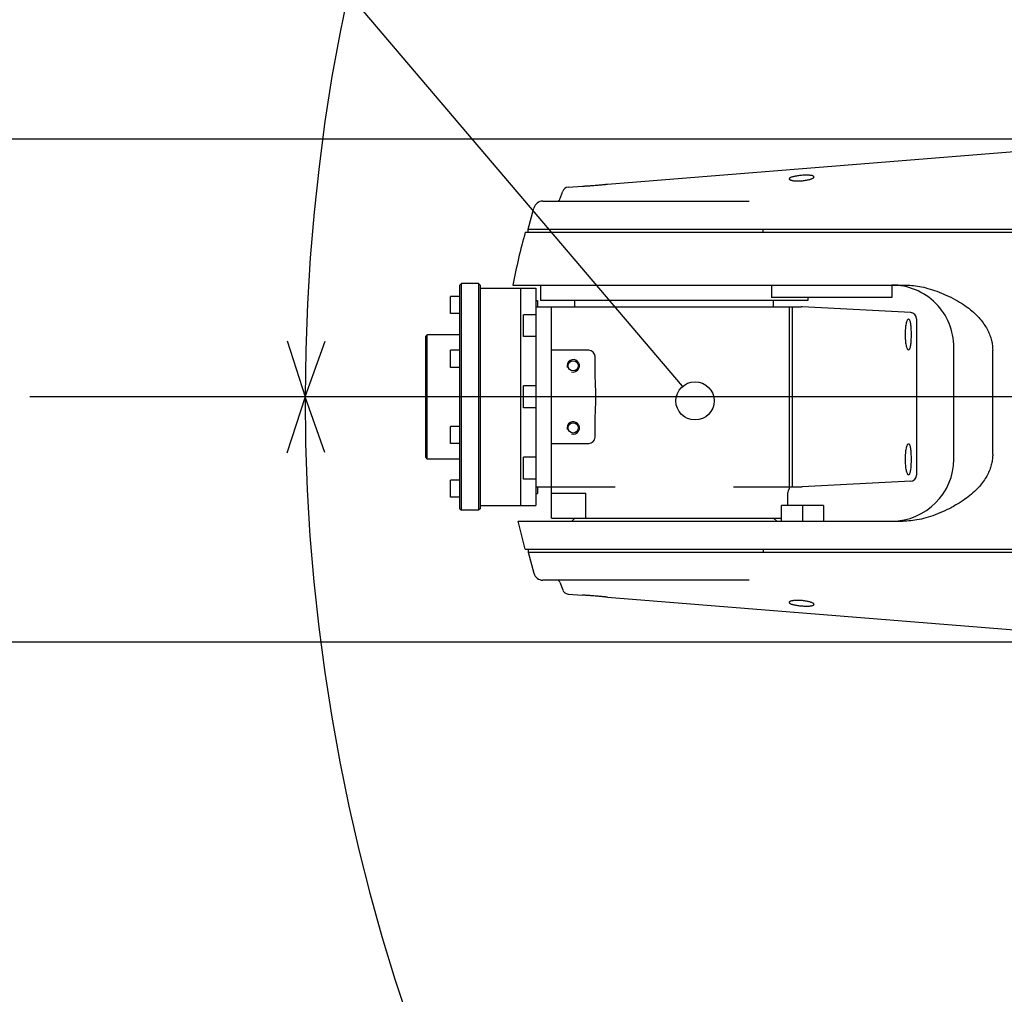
# Model space of a CAD drawing. Header units: millimetres. Extents: x 0 to 594, y 0 to 420.
# Tile 4 of 256: x 57 to 89, y 266 to 298. Entities that reach past the tile are written whole.
import ezdxf

# ---------------------------------------------------------------- set-up
doc = ezdxf.new("R2010")
doc.units = ezdxf.units.MM
doc.header["$LTSCALE"] = 32.67
doc.linetypes.add('CENTER', pattern=[0.6, 0.375, -0.075, 0.075, -0.075])
doc.linetypes.add('PHANTOM', pattern=[0.8, 0.45, -0.05, 0.1, -0.05, 0.1, -0.05])
doc.layers.get('0').update_dxf_attribs({"linetype": 'CONTINUOUS'})
for name, color, linetype in [('CRV', 7, 'CONTINUOUS'), ('DEFAULT_1', 7, 'CENTER'), ('DRA_ITEM', 7, 'CONTINUOUS'), ('DRIV_DIM', 7, 'CONTINUOUS')]:
    doc.layers.add(name, color=color, linetype=linetype)
doc.styles.get("Standard").update_dxf_attribs({"font": 'txt', "width": 0.8})
doc.dimstyles.new('DIMSTYLE_1', dxfattribs={"dimtxt": 3.8, "dimasz": 1.8, "dimexe": 0.18, "dimexo": 0.0625, "dimgap": 0.09, "dimtad": 1, "dimdec": 3, "dimlfac": 10, "dimdsep": 46, "dimtxsty": 'STANDARD', "dimblk": 'OPEN', "dimblk1": 'OPEN', "dimblk2": 'OPEN', "dimcen": 0.09, "dimadec": 0, "dimazin": 0, "dimtp": 0.001, "dimtm": 0.001, "dimtfac": 1, "dimtdec": 3, "dimtofl": 0, "dimtmove": 0, "dimatfit": 3, "dimldrblk": 'OPEN', "dimfxl": 1, "dimtolj": 1, "dimarcsym": 0})
doc.dimstyles.new('DIMSTYLE_2', dxfattribs={"dimtxt": 3.8, "dimasz": 1.8, "dimexe": 0.18, "dimexo": 0.0625, "dimgap": 0.09, "dimtad": 1, "dimdec": 3, "dimlfac": 10, "dimdsep": 46, "dimtxsty": 'STANDARD', "dimblk": 'OPEN', "dimblk1": 'OPEN', "dimblk2": 'OPEN', "dimcen": 0.09, "dimadec": 0, "dimazin": 0, "dimtp": 0.001, "dimtm": 0.001, "dimtfac": 1, "dimtdec": 3, "dimtofl": 0, "dimtmove": 0, "dimatfit": 3, "dimldrblk": 'OPEN', "dimfxl": 1, "dimtolj": 1, "dimarcsym": 0})
doc.dimstyles.new('DIMSTYLE_4', dxfattribs={"dimtxt": 3.8, "dimasz": 1.8, "dimexe": 0.18, "dimexo": 0.0625, "dimgap": 0.09, "dimtad": 1, "dimdec": 3, "dimlfac": 10, "dimdsep": 46, "dimtxsty": 'STANDARD', "dimblk": 'OPEN', "dimblk1": 'OPEN', "dimblk2": 'OPEN', "dimcen": 0.09, "dimadec": 0, "dimazin": 0, "dimtp": 0.5, "dimtm": 0.5, "dimtfac": 1, "dimtdec": 3, "dimtofl": 0, "dimtmove": 0, "dimatfit": 3, "dimldrblk": 'OPEN', "dimfxl": 1, "dimtolj": 1, "dimarcsym": 0})

# ---------------------------------------------------------------- blocks, each defined once
blk = doc.blocks.new('_OPEN')
at = {"color": 0, "linetype": 'BYBLOCK'}
for p, q in [((0, 0), (-1, 0.342)), ((-1, -0.342), (0, 0)), ((-1, 0), (0, 0))]:
    blk.add_line(p, q, dxfattribs=at)
blk = doc.blocks.new('*D10')
at = {"layer": 'DRIV_DIM', "color": 2, "linetype": 'CONTINUOUS'}
blk.add_line((50.856, 330.544), (127.936, 285.704), dxfattribs=at)
at = {"layer": 'DRIV_DIM', "color": 2, "linetype": 'CONTINUOUS', "xscale": 1.8, "yscale": 1.8, "zscale": 1.8, "rotation": 149.812569}
blk.add_blockref('_OPEN', (50.856, 330.544), dxfattribs=at)
at = {"layer": 'DRIV_DIM', "color": 2, "linetype": 'CONTINUOUS', "width": 0.8}
for s, p in [('R', (50.525, 331.835)), ('891.741', (53.153, 330.306))]:
    blk.add_text(s, height=3.8, rotation=-30.1874, dxfattribs=at).set_placement(p)
blk = doc.blocks.new('*D11')
at = {"layer": 'DRIV_DIM', "color": 2, "linetype": 'CONTINUOUS'}
for p, q in [((127.936, 285.704), (38.309, 378.093)), ((60.274, 355.451), (127.936, 285.704))]:
    blk.add_line(p, q, dxfattribs=at)
at = {"layer": 'DRIV_DIM', "color": 2, "linetype": 'CONTINUOUS', "xscale": 1.8, "yscale": 1.8, "zscale": 1.8, "rotation": 134.130903}
blk.add_blockref('_OPEN', (60.274, 355.451), dxfattribs=at)
at = {"layer": 'DRIV_DIM', "color": 2, "linetype": 'CONTINUOUS', "width": 0.8}
for s, p in [('R', (38.991, 378.754)), ('971.741', (41.108, 376.572))]:
    blk.add_text(s, height=3.8, rotation=-45.8691, dxfattribs=at).set_placement(p)
blk = doc.blocks.new('*D14')
at = {"layer": 'DRIV_DIM', "color": 2, "linetype": 'CONTINUOUS'}
for p, q in [((129.414, 285.965), (190.84, 296.796)), ((126.436, 285.704), (64.062, 285.704))]:
    blk.add_line(p, q, dxfattribs=at)
for points in [[(187.927, 298.101), (188.87, 296.449), (189.137, 298.332)], [(65.473, 287.513), (66.062, 285.704), (66.704, 287.495)]]:
    blk.add_lwpolyline(points, dxfattribs=at)
for start, end in [(10, 95), (95, 180)]:
    blk.add_arc((127.936, 285.704), 61.874, start, end, dxfattribs=at)
at = {"layer": 'DRIV_DIM', "color": 2, "linetype": 'CONTINUOUS', "width": 0.766667}
blk.add_text('170%%d', height=3.8, rotation=11.5621, dxfattribs=at).set_placement((109.379, 347.344))
blk = doc.blocks.new('*D15')
at = {"layer": 'DRIV_DIM', "color": 2, "linetype": 'CONTINUOUS'}
for p, q in [((126.436, 285.704), (64.053, 285.704)), ((129.414, 285.444), (190.849, 274.611))]:
    blk.add_line(p, q, dxfattribs=at)
for points in [[(66.695, 283.913), (66.053, 285.704), (65.463, 283.896)], [(189.146, 273.075), (188.88, 274.958), (187.937, 273.306)]]:
    blk.add_lwpolyline(points, dxfattribs=at)
for start, end in [(180, 265), (265, 350)]:
    blk.add_arc((127.936, 285.704), 61.884, start, end, dxfattribs=at)
at = {"layer": 'DRIV_DIM', "color": 2, "linetype": 'CONTINUOUS', "width": 0.766667}
blk.add_text('170%%d', height=3.8, rotation=-14.8781, dxfattribs=at).set_placement((104.864, 221.551))
blk = doc.blocks.new('*D18')
at = {"layer": 'DRIV_DIM', "color": 2, "linetype": 'CONTINUOUS'}
for p, q in [((92.456, 294.004), (49.301, 294.004)), ((51.301, 294.004), (51.301, 285.904)), ((51.301, 277.804), (51.301, 285.904)), ((92.456, 277.804), (49.301, 277.804))]:
    blk.add_line(p, q, dxfattribs=at)
at = {"layer": 'DRIV_DIM', "color": 2, "linetype": 'CONTINUOUS', "xscale": 1.8, "yscale": 1.8, "zscale": 1.8}
for p, rotation in [((51.301, 294.004), 90), ((51.301, 277.804), 270)]:
    blk.add_blockref('_OPEN', p, dxfattribs=dict(at, rotation=rotation))
at = {"layer": 'DRIV_DIM', "color": 2, "linetype": 'CONTINUOUS', "width": 0.8}
blk.add_text('162', height=3.8, rotation=90, dxfattribs=at).set_placement((50.351, 281.274))

msp = doc.modelspace()

# ---------------------------------------------------------------- linework, layer by layer
at = {"color": 7, "linetype": 'CONTINUOUS'}
for p, q in [((75.78637, 292.5523), (93.91647, 294.00271)), ((74.25482, 292.07044), (74.34673, 292.32026)), ((74.52321, 292.45125), (74.98637, 292.4883)), ((73.70773, 292.0043), (80.35146, 292.0043)), ((73.23637, 291.1043), (73.41795, 291.78195)), ((73.14135, 291.0043), (105.93637, 291.0043)), ((73.23637, 291.0043), (73.23637, 291.1043)), ((73.23639, 291.1043), (105.93637, 291.1043)), ((80.80061, 291.0043), (80.80061, 291.1043)), ((71.03637, 289.3043), (71.08637, 289.3543)), ((71.03637, 282.1043), (71.03637, 289.3043)), ((71.08637, 282.0543), (71.08637, 289.3543)), ((71.63637, 289.3543), (71.08637, 289.3543)), ((71.63637, 289.3543), (71.63637, 282.0543)), ((71.68637, 289.3043), (71.63637, 289.3543)), ((71.68637, 289.3043), (71.68637, 282.1043)), ((71.68637, 289.2043), (73.48637, 289.2043)), ((72.74638, 289.3043), (85.33415, 289.3043)), ((72.98637, 289.2043), (72.98637, 282.2043)), ((73.48637, 289.2043), (73.48637, 282.2043)), ((73.63637, 289.3043), (73.63637, 288.8043)), ((81.06923, 289.3043), (81.06923, 288.9043)), ((84.93637, 289.3043), (84.93637, 288.9043)), ((70.73637, 288.38572), (70.73637, 288.93572)), ((71.03637, 288.93572), (70.73637, 288.93572)), ((73.48637, 288.81072), (73.53637, 288.81072)), ((73.53637, 288.81072), (73.53637, 288.6043)), ((82.23637, 288.8043), (73.63637, 288.8043)), ((74.73637, 288.6043), (74.73637, 288.8043)), ((84.93637, 288.9043), (81.06923, 288.9043)), ((81.13637, 288.6043), (81.13637, 288.8043)), ((82.23637, 288.9043), (82.23637, 288.8043)), ((73.48637, 288.6043), (82.02328, 288.6043)), ((73.98637, 281.8043), (73.98637, 288.6043)), ((81.63637, 288.6043), (81.63637, 282.73659)), ((81.73637, 288.6043), (81.73637, 282.8043)), ((85.54684, 288.42033), (82.04945, 288.60362)), ((71.03637, 288.38572), (70.73637, 288.38572)), ((73.48637, 288.34861), (73.08637, 288.34861)), ((73.08637, 287.64861), (73.08637, 288.3486)), ((85.73637, 288.2206), (85.73637, 283.188)), ((69.93637, 287.6543), (69.98637, 287.7043)), ((69.93637, 283.7543), (69.93637, 287.6543)), ((69.98637, 283.7043), (69.98637, 287.7043)), ((71.03637, 287.7043), (69.98637, 287.7043)), ((73.48637, 287.64861), (73.08637, 287.64861)), ((70.73637, 286.65389), (70.73637, 287.20389)), ((71.03637, 287.20389), (70.73637, 287.20389)), ((75.18637, 287.2043), (73.98637, 287.2043)), ((86.93637, 283.7043), (86.93637, 287.3043)), ((75.38637, 286.66867), (75.38637, 287.0043)), ((71.03637, 286.65389), (70.73637, 286.65389)), ((73.08637, 285.35431), (73.08637, 286.0543)), ((73.48637, 286.0543), (73.08637, 286.0543)), ((73.48637, 285.3543), (73.08637, 285.3543)), ((70.73637, 284.20472), (70.73637, 284.75472)), ((71.03637, 284.75472), (70.73637, 284.75472)), ((75.38637, 284.4043), (75.38637, 284.73994)), ((71.03637, 284.20472), (70.73637, 284.20472)), ((73.98637, 284.2043), (75.18637, 284.2043)), ((69.93637, 283.7543), (69.98637, 283.7043)), ((71.03637, 283.7043), (69.98637, 283.7043)), ((73.48637, 283.76), (73.08637, 283.76)), ((73.08637, 283.06), (73.08637, 283.75999)), ((70.73637, 282.47289), (70.73637, 283.02289)), ((71.03637, 283.02289), (70.73637, 283.02289)), ((73.48637, 283.06), (73.08637, 283.06)), ((73.48637, 282.8043), (76.03313, 282.8043)), ((73.53637, 282.8043), (73.53637, 282.59789)), ((79.83962, 282.8043), (82.02328, 282.8043)), ((85.54684, 282.98828), (82.04945, 282.80499)), ((71.03637, 282.47289), (70.73637, 282.47289)), ((73.48637, 282.59789), (73.53637, 282.59789)), ((73.98637, 282.6043), (75.08637, 282.6043)), ((75.08637, 281.8043), (75.08637, 282.6043)), ((81.58637, 282.6043), (81.58637, 282.2043)), ((71.03637, 282.1043), (71.08637, 282.0543)), ((71.68637, 282.1043), (71.63637, 282.0543)), ((71.68637, 282.2043), (73.48637, 282.2043)), ((81.39414, 281.7043), (81.39414, 282.2043)), ((82.73636, 282.2043), (81.39414, 282.2043)), ((82.07747, 281.7043), (82.07747, 282.2043)), ((82.73637, 282.2043), (82.73637, 281.7043)), ((71.63637, 282.0543), (71.08637, 282.0543)), ((73.98637, 281.8043), (81.39414, 281.8043)), ((74.73637, 281.8043), (74.63637, 281.7043)), ((81.13637, 281.8043), (81.23637, 281.7043)), ((73.14135, 280.8043), (72.91153, 281.7043)), ((72.91153, 281.7043), (85.29318, 281.7043)), ((73.14135, 280.8043), (105.93637, 280.8043)), ((73.23637, 280.8043), (73.23637, 280.7043)), ((80.80061, 280.8043), (80.80061, 280.7043)), ((73.23637, 280.7043), (73.41795, 280.02666)), ((73.23639, 280.7043), (105.93637, 280.7043)), ((80.35146, 279.8043), (73.70773, 279.8043)), ((74.25482, 279.73817), (74.34673, 279.48834)), ((74.52321, 279.35736), (74.98637, 279.3203)), ((75.78637, 279.2563), (93.91647, 277.8059))]:
    msp.add_line(p, q, dxfattribs=at)
for centre in [(74.68637, 286.7043), (74.68637, 284.7043)]:
    msp.add_circle(centre, 0.165, dxfattribs=at)
for centre, radius, start, end in [((74.53456, 292.25152), 0.2, 94.573921, 159.390243), ((73.70773, 291.7043), 0.3, 90, 165), ((74.16073, 292.1043), 0.1, 270, 340.206917), ((91.23637, 285.9043), 18.8, 164.259754, 169.580664), ((84.93637, 287.3043), 2, 0, 90.000007), ((82.02328, 288.1043), 0.5, 87, 90), ((85.53637, 288.2206), 0.2, 0, 87), ((75.18637, 287.0043), 0.2, 0, 90), ((75.18637, 284.4043), 0.2, 270, 360), ((84.93637, 283.7043), 2, 270, 360), ((85.53637, 283.188), 0.2, 273, 360), ((81.78637, 282.6043), 0.2, 138.580411, 180), ((82.02328, 283.3043), 0.5, 270, 273), ((73.70773, 280.1043), 0.3, 195, 270), ((74.16073, 279.7043), 0.1, 19.793083, 90), ((74.53456, 279.55709), 0.2, 200.609757, 265.426079)]:
    msp.add_arc(centre, radius, start, end, dxfattribs=at)
at = {"color": 2, "linetype": 'CONTINUOUS'}
for centre in [(74.68637, 286.7043), (74.68637, 284.7043)]:
    msp.add_arc(centre, 0.2, 255, 195, dxfattribs=at)
at = {"color": 7, "linetype": 'CONTINUOUS'}
for points, knots in [([(74.98637, 292.4883), (74.99335, 292.48865), (75.00888, 292.48944), (75.03598, 292.49086), (75.07052, 292.49274), (75.11356, 292.49522), (75.1643, 292.49832), (75.22166, 292.50207), (75.28473, 292.50647), (75.35202, 292.5115), (75.42107, 292.51703), (75.48837, 292.52276), (75.55144, 292.52845), (75.60878, 292.53389), (75.65948, 292.5389), (75.70245, 292.5433), (75.7369, 292.54693), (75.76393, 292.54984), (75.77942, 292.55154), (75.78637, 292.5523)], [0, 0, 0, 0, 0.0260945, 0.05811337, 0.1014516, 0.15536356, 0.2192436, 0.29146124, 0.37020389, 0.4555375, 0.54366295, 0.62908437, 0.70797189, 0.78034153, 0.84436891, 0.89839019, 0.94178821, 0.97384324, 1, 1, 1, 1]), ([(82.43637, 292.78527), (82.43637, 292.79002), (82.43117, 292.80121), (82.41349, 292.81248), (82.38744, 292.82207), (82.35238, 292.82968), (82.30905, 292.83536), (82.25814, 292.8389), (82.20085, 292.84025), (82.13811, 292.83935), (82.07134, 292.83615), (82.00285, 292.8307), (81.936, 292.82324), (81.87315, 292.81414), (81.81574, 292.80365), (81.76467, 292.79198), (81.72109, 292.77936), (81.68578, 292.76612), (81.65945, 292.75227), (81.64192, 292.73835), (81.63637, 292.72635), (81.63637, 292.72127)], [0, 0, 0, 0, 0.01688385, 0.04015401, 0.07293954, 0.11541051, 0.16731742, 0.22825711, 0.29670778, 0.3709768, 0.45128353, 0.53432498, 0.61518599, 0.69036078, 0.76003587, 0.82260648, 0.87651802, 0.9212305, 0.95642876, 0.98193891, 1, 1, 1, 1]), ([(81.63637, 292.72127), (81.63637, 292.71665), (81.64108, 292.70583), (81.65711, 292.69388), (81.68103, 292.68304), (81.71312, 292.6737), (81.75276, 292.66591), (81.79933, 292.66003), (81.8519, 292.65629), (81.90957, 292.6549), (81.97149, 292.65604), (82.03608, 292.65988), (82.10069, 292.66635), (82.16266, 292.6751), (82.22038, 292.68571), (82.27301, 292.69785), (82.31964, 292.71118), (82.35935, 292.72531), (82.3915, 292.73979), (82.41551, 292.75447), (82.43136, 292.76877), (82.43637, 292.78035), (82.43637, 292.78527)], [0, 0, 0, 0, 0.01629459, 0.03853419, 0.06924587, 0.10860128, 0.15607484, 0.21159292, 0.27399508, 0.34185858, 0.41493168, 0.49228643, 0.56994138, 0.64384405, 0.71288949, 0.77683174, 0.83421516, 0.88378594, 0.92534845, 0.95834474, 0.98264467, 1, 1, 1, 1]), ([(85.33415, 289.3043), (85.41445, 289.3043), (85.58068, 289.29646), (85.83748, 289.26089), (86.10926, 289.19823), (86.39454, 289.10608), (86.68987, 288.98377), (86.88625, 288.88545), (86.98551, 288.8321)], [0, 0, 0, 0, 0.13886969, 0.28729656, 0.44776056, 0.6205337, 0.80512935, 1, 1, 1, 1]), ([(86.98551, 288.8321), (87.0745, 288.78428), (87.24169, 288.68477), (87.4665, 288.52034), (87.6555, 288.35131), (87.81023, 288.18175), (87.93418, 288.01336), (88.03054, 287.84726), (88.10223, 287.68385), (88.15168, 287.52278), (88.18043, 287.3644), (88.18673, 287.25932), (88.18672, 287.20782)], [0, 0, 0, 0, 0.143006, 0.27496105, 0.39369203, 0.50136232, 0.5993289, 0.68912124, 0.77264273, 0.8514049, 0.92708391, 1, 1, 1, 1]), ([(85.37808, 287.71182), (85.37808, 287.74431), (85.37941, 287.80799), (85.38529, 287.90033), (85.39464, 287.98542), (85.40711, 288.06029), (85.42149, 288.1222), (85.43837, 288.16899), (85.45369, 288.1996), (85.47088, 288.21191), (85.47741, 288.21182)], [0, 0, 0, 0, 0.18640143, 0.36536056, 0.53070822, 0.67739586, 0.80044727, 0.89549023, 0.96042231, 1, 1, 1, 1]), ([(85.47741, 288.21182), (85.48366, 288.21173), (85.50029, 288.19998), (85.51356, 288.16918), (85.5278, 288.12278), (85.53905, 288.06094), (85.54848, 287.98604), (85.55524, 287.90073), (85.5594, 287.80816), (85.56032, 287.74436), (85.56032, 287.71182)], [0, 0, 0, 0, 0.0382496, 0.10142975, 0.19500541, 0.31740288, 0.46450261, 0.63121851, 0.81192441, 1, 1, 1, 1]), ([(85.47741, 287.21182), (85.4709, 287.21173), (85.45371, 287.224), (85.4384, 287.25459), (85.42152, 287.30135), (85.40713, 287.36322), (85.39466, 287.43806), (85.3853, 287.52315), (85.37941, 287.61554), (85.37808, 287.67929), (85.37808, 287.71182)], [0, 0, 0, 0, 0.03948689, 0.10437853, 0.19937129, 0.32234976, 0.46896557, 0.63430222, 0.81334552, 1, 1, 1, 1]), ([(85.56032, 287.71182), (85.56032, 287.67932), (85.5594, 287.61555), (85.55525, 287.52303), (85.54849, 287.43771), (85.53907, 287.36279), (85.52781, 287.30093), (85.51358, 287.25451), (85.50031, 287.2237), (85.48368, 287.2119), (85.47741, 287.21182)], [0, 0, 0, 0, 0.18788012, 0.3685455, 0.53527651, 0.68242234, 0.80485893, 0.89845829, 0.96166561, 1, 1, 1, 1]), ([(88.1869, 283.85594), (88.18687, 283.96139), (88.18674, 284.45078), (88.18659, 285.32482), (88.18659, 286.33665), (88.18668, 286.96456), (88.18672, 287.20782)], [0, 0, 0, 0, 0.09438623, 0.43800854, 0.78228272, 1, 1, 1, 1]), ([(75.38637, 284.73994), (75.38637, 284.90766), (75.40259, 285.22896), (75.41823, 285.7043), (75.40259, 286.17964), (75.38637, 286.50094), (75.38637, 286.66867)], [0, 0, 0, 0, 0.26078444, 0.49999996, 0.73921549, 1, 1, 1, 1]), ([(85.37808, 283.69679), (85.37808, 283.72927), (85.37941, 283.79296), (85.38529, 283.8853), (85.39464, 283.97039), (85.40711, 284.04526), (85.42149, 284.10717), (85.43837, 284.15396), (85.45369, 284.18457), (85.47088, 284.19688), (85.47741, 284.19678)], [0, 0, 0, 0, 0.18640143, 0.36536056, 0.53070822, 0.67739586, 0.80044727, 0.89549023, 0.96042231, 1, 1, 1, 1]), ([(85.47741, 284.19678), (85.48366, 284.19669), (85.50029, 284.18494), (85.51356, 284.15414), (85.5278, 284.10775), (85.53905, 284.04591), (85.54848, 283.971), (85.55524, 283.88569), (85.5594, 283.79313), (85.56032, 283.72932), (85.56032, 283.69679)], [0, 0, 0, 0, 0.0382496, 0.10142975, 0.19500541, 0.31740288, 0.46450261, 0.63121851, 0.81192441, 1, 1, 1, 1]), ([(85.47741, 283.19679), (85.4709, 283.1967), (85.45371, 283.20897), (85.4384, 283.23955), (85.42152, 283.28631), (85.40713, 283.34819), (85.39466, 283.42303), (85.3853, 283.50812), (85.37941, 283.60051), (85.37808, 283.66425), (85.37808, 283.69679)], [0, 0, 0, 0, 0.03948689, 0.10437853, 0.19937129, 0.32234976, 0.46896557, 0.63430222, 0.81334552, 1, 1, 1, 1]), ([(85.56032, 283.69679), (85.56032, 283.66428), (85.5594, 283.60052), (85.55525, 283.50799), (85.54849, 283.42268), (85.53907, 283.34775), (85.52781, 283.2859), (85.51358, 283.23947), (85.50031, 283.20866), (85.48368, 283.19687), (85.47741, 283.19679)], [0, 0, 0, 0, 0.18788012, 0.3685455, 0.53527651, 0.68242234, 0.80485893, 0.89845829, 0.96166561, 1, 1, 1, 1]), ([(88.1869, 283.85594), (88.18691, 283.80593), (88.18096, 283.70385), (88.15381, 283.54972), (88.10705, 283.39242), (88.03906, 283.23202), (87.94735, 283.06807), (87.82927, 282.9012), (87.68216, 282.7328), (87.50287, 282.5642), (87.28927, 282.39849), (87.12997, 282.29682), (87.04489, 282.24747)], [0, 0, 0, 0, 0.07270808, 0.14829228, 0.22706545, 0.31079228, 0.40108971, 0.49968994, 0.60747912, 0.72566839, 0.85698832, 1, 1, 1, 1]), ([(87.04489, 282.24747), (86.93959, 282.1864), (86.73172, 282.07372), (86.41822, 281.9328), (86.11521, 281.82649), (85.82635, 281.75422), (85.55401, 281.71331), (85.37797, 281.7043), (85.29318, 281.7043)], [0, 0, 0, 0, 0.19685931, 0.38205923, 0.55528278, 0.71547476, 0.86288391, 1, 1, 1, 1]), ([(75.78637, 279.2563), (75.77942, 279.25707), (75.76393, 279.25876), (75.7369, 279.26167), (75.70245, 279.2653), (75.65949, 279.2697), (75.6088, 279.27471), (75.55148, 279.28015), (75.48844, 279.28583), (75.42117, 279.29157), (75.35212, 279.29709), (75.2848, 279.30213), (75.22171, 279.30653), (75.16433, 279.31028), (75.11357, 279.31338), (75.07052, 279.31586), (75.03598, 279.31775), (75.00888, 279.31917), (74.99335, 279.31996), (74.98637, 279.3203)], [0, 0, 0, 0, 0.02615459, 0.05821382, 0.10161295, 0.15562083, 0.21962976, 0.29198324, 0.37082567, 0.45620071, 0.54432588, 0.6297055, 0.70849297, 0.78072621, 0.84462395, 0.89854891, 0.94188626, 0.9739018, 1, 1, 1, 1]), ([(82.43637, 279.02333), (82.43637, 279.02825), (82.43136, 279.03984), (82.41551, 279.05414), (82.3915, 279.06882), (82.35934, 279.0833), (82.31963, 279.09743), (82.27301, 279.11075), (82.2204, 279.1229), (82.16269, 279.1335), (82.10076, 279.14224), (82.03616, 279.14871), (81.97156, 279.15256), (81.90962, 279.15371), (81.85194, 279.15232), (81.79935, 279.14858), (81.75278, 279.1427), (81.71313, 279.13491), (81.68104, 279.12556), (81.65712, 279.11474), (81.64108, 279.10278), (81.63637, 279.09196), (81.63637, 279.08733)], [0, 0, 0, 0, 0.017352, 0.041651, 0.07465276, 0.11622465, 0.16579116, 0.22316464, 0.28709888, 0.35611806, 0.4299736, 0.50760136, 0.58497478, 0.65808721, 0.72596987, 0.78837694, 0.84390569, 0.89138714, 0.93073876, 0.96145284, 0.98369922, 1, 1, 1, 1]), ([(81.63637, 279.08733), (81.63637, 279.08225), (81.64191, 279.07026), (81.65945, 279.05634), (81.68578, 279.04249), (81.72108, 279.02925), (81.76466, 279.01663), (81.81572, 279.00496), (81.87311, 278.99448), (81.93593, 278.98537), (82.00275, 278.97792), (82.07124, 278.97246), (82.13803, 278.96926), (82.2008, 278.96836), (82.2581, 278.9697), (82.30902, 278.97324), (82.35236, 278.97892), (82.38743, 278.98653), (82.41348, 278.99612), (82.43117, 279.00739), (82.43637, 279.01858), (82.43637, 279.02333)], [0, 0, 0, 0, 0.01805715, 0.04356332, 0.07876518, 0.12347932, 0.17738083, 0.23993844, 0.30960175, 0.3847346, 0.46555001, 0.54858703, 0.62893085, 0.70323441, 0.77169334, 0.83264778, 0.88456926, 0.92704399, 0.95983245, 0.98311066, 1, 1, 1, 1])]:
    msp.add_open_spline(points, degree=3, knots=knots, dxfattribs=at)
at = {"layer": 'CRV', "color": 8, "linetype": 'PHANTOM'}
for radius in [97.1741, 89.1741]:
    msp.add_arc((127.93637, 285.7043), radius, 10, 350, dxfattribs=at)
at = {"layer": 'DEFAULT_1', "color": 2, "linetype": 'CENTER'}
msp.add_line((127.93637, 285.7043), (57.19364, 285.7043), dxfattribs=at)
at = {"layer": 'DRA_ITEM', "color": 2, "linetype": 'CONTINUOUS'}
msp.add_line((78.20748, 286.04461), (58.8336, 308.82773), dxfattribs=at)
msp.add_circle((78.6063, 285.57561), 0.61564, dxfattribs=at)

# ---------------------------------------------------------------- dimensions: what is measured, and where the dimension line sits
at = {"layer": 'DRIV_DIM', "color": 2, "linetype": 'CONTINUOUS'}
for mpoint, picture, middle in [((60.27404, 355.4511), '*D11', (48.82165, 371.34936)), ((50.85561, 330.54375), '*D10', (61.99133, 327.36301))]:
    dim = msp.add_radius_dim(center=(127.93637, 285.7043), mpoint=mpoint, dimstyle='DIMSTYLE_2', dxfattribs=at)
    dim.commit()
    dim.dimension.update_dxf_attribs({"geometry": picture, "text_midpoint": middle, "dimtype": 164})
for base, line1, line2, picture, middle in [((122.54369, 347.34296), ((129.41358, 285.96478), (190.84009, 296.79593)), ((64.06226, 285.7043), (126.43637, 285.7043)), '*D14', (114.7064, 350.3731)), ((122.54287, 224.05624), ((126.43637, 285.7043), (64.05282, 285.7043)), ((190.84939, 274.61104), (129.41358, 285.44383)), '*D15', (110.98305, 221.8908))]:
    dim = msp.add_angular_dim_2l(base=base, line1=line1, line2=line2, dimstyle='DIMSTYLE_4', dxfattribs=at)
    dim.commit()
    dim.dimension.update_dxf_attribs({"geometry": picture, "text_midpoint": middle, "dimtype": 162})
dim = msp.add_linear_dim(base=(51.30119, 277.8043), p1=(92.45634, 294.0043), p2=(92.45634, 277.8043), angle=270, dimstyle='DIMSTYLE_1', dxfattribs=at)
dim.commit()
dim.dimension.update_dxf_attribs({"geometry": '*D18', "text_midpoint": (48.45119, 285.83364), "dimtype": 160})

doc.saveas('drawing.dxf')
